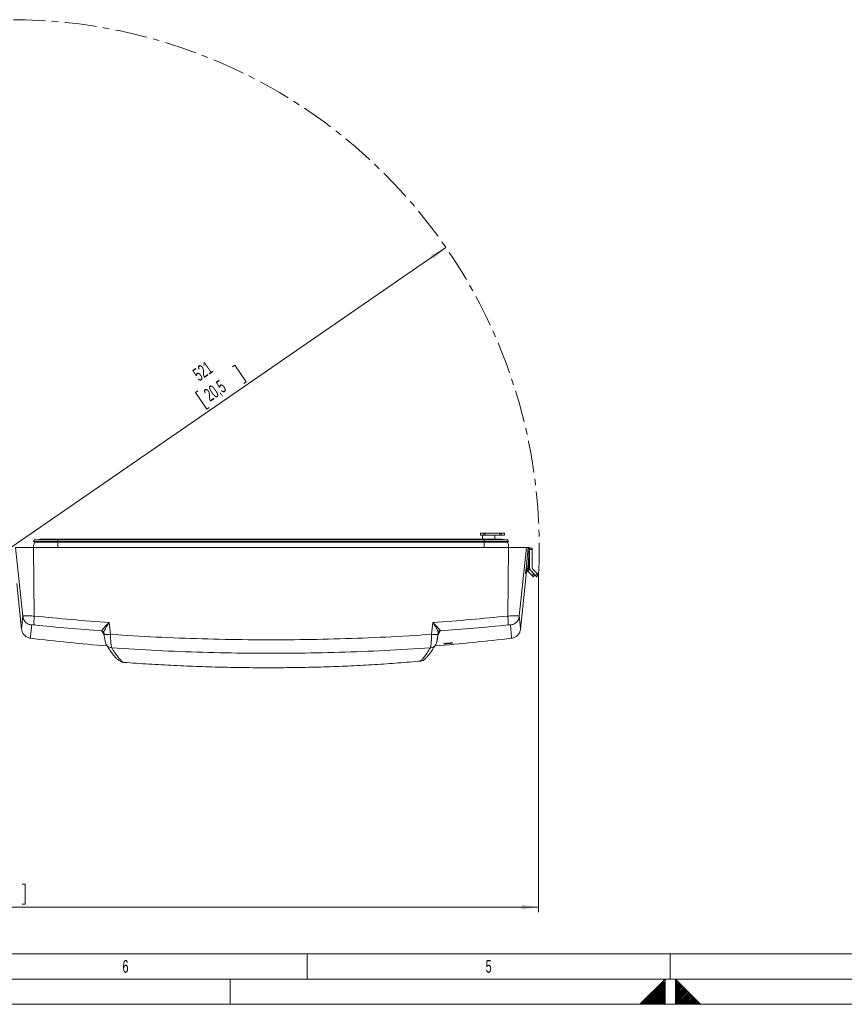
# Model space of a CAD drawing. Header units: millimetres. Extents: x 0 to 594, y 0 to 420.
# Tile 15 of 75: x 168 to 331, y 0 to 195. Entities that reach past the tile are written whole.
import ezdxf

# ---------------------------------------------------------------- set-up
doc = ezdxf.new("R2010")
doc.units = ezdxf.units.MM
doc.linetypes.add('CENTER', pattern=[10.16, 6.35, -1.27, 1.27, -1.27])
doc.styles.add('SLDTEXTSTYLE0', font='TXT', dxfattribs={"width": 0.638186})
doc.styles.add('SLDTEXTSTYLE1', font='TXT', dxfattribs={"width": 0.605})
doc.dimstyles.new('SLDDIMSTYLE1', dxfattribs={"dimtxt": 2.568319, "dimasz": 3.3, "dimexe": 0, "dimexo": 0.0625, "dimgap": 0.64208, "dimtad": 1, "dimdec": 0, "dimlfac": 5, "dimrnd": 1e-09, "dimzin": 12, "dimdsep": 46, "dimtxsty": 'SLDTEXTSTYLE1', "dimsah": 1, "dimcen": 0.09, "dimadec": 0, "dimazin": 3, "dimtfac": 1, "dimtdec": 1, "dimtofl": 0, "dimtmove": 0, "dimatfit": 3, "dimfxl": 0, "dimfrac": 2, "dimtolj": 1, "dimtzin": 12, "dimarcsym": 0})
doc.dimstyles.new('SLDDIMSTYLE6', dxfattribs={"dimtxt": 2.568319, "dimasz": 3.3, "dimexe": 0, "dimexo": 0.0625, "dimgap": 0.64208, "dimtad": 1, "dimdec": 1, "dimlfac": 5, "dimrnd": 1e-09, "dimzin": 12, "dimdsep": 46, "dimtxsty": 'SLDTEXTSTYLE1', "dimsah": 1, "dimcen": 0, "dimadec": 0, "dimazin": 3, "dimtfac": 1, "dimtdec": 1, "dimtofl": 0, "dimtmove": 0, "dimatfit": 3, "dimfxl": 0, "dimfrac": 2, "dimtolj": 1, "dimtzin": 12, "dimarcsym": 0})

# ---------------------------------------------------------------- blocks, each defined once
blk = doc.blocks.new('_D_16')
at = {"color": 7, "linetype": 'Continuous', "lineweight": 0}
for p, q in [((252.68, 149.56), (166.91, 90.41)), ((210.5, 125.96), (210.98, 126.29)), ((210.98, 126.29), (213.22, 123.04)), ((213.22, 123.04), (212.74, 122.71)), ((203.64, 121.23), (203.16, 120.89)), ((203.16, 120.89), (205.4, 117.65)), ((205.4, 117.65), (205.88, 117.98))]:
    blk.add_line(p, q, dxfattribs=at)
blk.add_solid([(252.68, 149.56), (249.68, 148.1), (250.25, 147.28)], dxfattribs=at)
at = {"color": 7, "linetype": 'Continuous', "lineweight": 0, "char_height": 2.646, "attachment_point": 1, "rotation": 34.5935, "style": 'SLDTEXTSTYLE1'}
for s, insert in [('521', (202.38, 125.22)), ('20,5', (204.55, 121.21))]:
    blk.add_mtext(s, dxfattribs=dict(at, insert=insert))
blk = doc.blocks.new('_D_18')
at = {"color": 7, "linetype": 'Continuous', "lineweight": 0}
for p, q in [((270.95, 84.86), (270.95, 18.21)), ((58.61, 81.96), (58.61, 18.21)), ((160.61, 23.74), (160.03, 23.74)), ((160.03, 23.74), (160.03, 19.8)), ((168.94, 23.74), (169.53, 23.74)), ((169.53, 23.74), (169.53, 19.8)), ((160.03, 19.8), (160.61, 19.8)), ((169.53, 19.8), (168.94, 19.8)), ((58.61, 19.21), (270.95, 19.21))]:
    blk.add_line(p, q, dxfattribs=at)
for points in [[(58.61, 19.21), (61.91, 18.71), (61.91, 19.71)], [(270.95, 19.21), (267.65, 19.71), (267.65, 18.71)]]:
    blk.add_solid(points, dxfattribs=at)
at = {"color": 7, "linetype": 'Continuous', "lineweight": 0, "char_height": 2.646, "attachment_point": 1, "style": 'SLDTEXTSTYLE1'}
for s, insert in [('1062', (160.86, 27.74)), ('41,8', (161.35, 23.21))]:
    blk.add_mtext(s, dxfattribs=dict(at, insert=insert))

msp = doc.modelspace()

# ---------------------------------------------------------------- linework, layer by layer
at = {"color": 7, "linetype": 'Continuous', "lineweight": 15}
for p, q in [((171.387, 91.79), (171.176, 91.45)), ((175.987, 91.79), (171.387, 91.79)), ((176.098, 91.923), (172.487, 91.923)), ((175.987, 91.79), (175.965, 91.45)), ((260.228, 91.79), (175.987, 91.79)), ((260.116, 91.923), (176.098, 91.923)), ((259.467, 93.15), (259.467, 92.749)), ((259.907, 92.75), (259.907, 91.923)), ((263.727, 91.923), (260.116, 91.923)), ((260.144, 93.15), (260.144, 92.75)), ((260.228, 91.79), (260.25, 91.45)), ((264.827, 91.79), (260.228, 91.79)), ((260.409, 92.75), (260.409, 93.15)), ((260.409, 93.15), (263.326, 93.15)), ((260.409, 92.75), (263.326, 92.75)), ((262.307, 91.923), (262.307, 92.75)), ((263.326, 92.75), (263.326, 93.15)), ((263.59, 92.75), (263.59, 93.15)), ((264.267, 92.749), (264.267, 93.15)), ((264.827, 91.79), (265.039, 91.45)), ((167.626, 90.31), (169.053, 76.726)), ((167.626, 90.31), (171.152, 90.31)), ((171.152, 90.31), (171.321, 76.741)), ((171.152, 90.31), (265.062, 90.31)), ((171.176, 91.45), (171.392, 91.315)), ((175.965, 91.45), (171.176, 91.45)), ((175.987, 91.315), (171.392, 91.315)), ((175.965, 91.45), (175.987, 91.315)), ((260.25, 91.45), (175.965, 91.45)), ((260.228, 91.315), (175.987, 91.315)), ((260.25, 91.45), (260.228, 91.315)), ((264.823, 91.315), (260.228, 91.315)), ((265.039, 91.45), (260.25, 91.45)), ((265.039, 91.45), (264.823, 91.315)), ((265.062, 90.31), (264.894, 76.741)), ((265.062, 90.31), (268.589, 90.31)), ((268.589, 90.31), (267.162, 76.726)), ((268.501, 86.086), (268.949, 90.31)), ((268.589, 90.31), (268.949, 90.31)), ((268.959, 87.548), (269.104, 90.31)), ((269.159, 87.541), (269.207, 90.31)), ((269.207, 90.16), (269.707, 90.16)), ((269.207, 89.86), (269.207, 90.16)), ((269.707, 89.86), (269.207, 89.86)), ((269.207, 86.36), (269.207, 89.86)), ((269.707, 90.16), (269.707, 89.86)), ((269.707, 89.86), (269.707, 86.533)), ((268.934, 85.756), (268.713, 85.628)), ((269.683, 84.729), (268.785, 85.669)), ((268.797, 86.023), (268.959, 87.548)), ((268.934, 86.102), (268.797, 86.023)), ((268.934, 86.102), (268.959, 87.548)), ((269.134, 86.095), (269.159, 87.541)), ((269.284, 85.87), (270.044, 85.074)), ((270.383, 84.729), (269.485, 85.669)), ((269.984, 85.87), (270.744, 85.074)), ((267.406, 74.122), (268.605, 85.534)), ((268.451, 85.192), (268.416, 85.172)), ((269.683, 84.729), (270.044, 85.074)), ((269.89, 84.512), (269.683, 84.729)), ((270.252, 84.858), (269.89, 84.512)), ((270.044, 85.074), (270.252, 84.858)), ((270.383, 84.729), (270.744, 85.074)), ((270.59, 84.512), (270.383, 84.729)), ((270.952, 84.858), (270.59, 84.512)), ((270.744, 85.074), (270.952, 84.858)), ((167.858, 83.165), (168.808, 74.129)), ((186.368, 73.13), (186.105, 75.455)), ((249.847, 73.13), (250.11, 75.455)), ((184.696, 73.792), (184.693, 73.797)), ((184.998, 73.615), (185.057, 73.583)), ((185.01, 73.595), (185.011, 73.593)), ((185.053, 73.551), (185.105, 73.09)), ((185.091, 73.13), (185.056, 73.445)), ((251.11, 73.09), (251.162, 73.551)), ((251.124, 73.13), (251.159, 73.445)), ((251.158, 73.583), (251.216, 73.615)), ((251.203, 73.593), (251.205, 73.595)), ((251.522, 73.797), (251.519, 73.792)), ((185.343, 71.7), (185.355, 71.606)), ((185.515, 71.152), (185.529, 71.128)), ((188.655, 67.671), (188.988, 67.588)), ((189.034, 67.571), (189.01, 67.573)), ((247.593, 67.836), (247.153, 67.795)), ((247.224, 67.822), (247.153, 67.795)), ((247.223, 67.808), (247.622, 67.847)), ((247.632, 67.839), (247.593, 67.836)), ((247.612, 67.836), (247.652, 67.84))]:
    msp.add_line(p, q, dxfattribs=at)
at = {"color": 8, "linetype": 'Continuous', "lineweight": 15}
for p, q in [((185.085, 73.181), (184.696, 73.792)), ((251.119, 73.164), (251.096, 73.128)), ((251.519, 73.792), (251.129, 73.181)), ((247.713, 67.872), (247.632, 67.839))]:
    msp.add_line(p, q, dxfattribs=at)
at = {"color": 133, "linetype": 'Continuous', "lineweight": 0}
for p, q in [((406.12, 10), (10, 10)), ((225.25, 10), (225.25, 5)), ((297, 10), (297, 5)), ((589, 5), (5, 5)), ((210, 5), (210, 0)), ((291, 0), (296, 5)), ((298, 5), (296, 5)), ((296, 5), (296, 0)), ((298, 5), (298, 0)), ((303, 0), (298, 5)), ((594, 0), (0, 0)), ((303, 0), (291, 0))]:
    msp.add_line(p, q, dxfattribs=at)
at = {"color": 133, "linetype": 'CENTER', "lineweight": 0}
for p, q in [((291.212, 0), (296, 4.788)), ((291.495, 0), (296, 4.505)), ((291.778, 0), (296, 4.223)), ((292.06, 0), (296, 3.94)), ((298, 4.808), (298.096, 4.904)), ((298, 4.525), (298.237, 4.763)), ((298, 4.243), (298.379, 4.621)), ((298, 3.96), (298.52, 4.48)), ((298, 3.677), (298.662, 4.338)), ((298, 3.394), (298.803, 4.197)), ((298, 3.111), (298.944, 4.056)), ((298, 2.828), (299.086, 3.914)), ((292.343, 0), (296, 3.657)), ((292.626, 0), (296, 3.374)), ((292.909, 0), (296, 3.091)), ((293.192, 0), (296, 2.808)), ((293.475, 0), (296, 2.525)), ((293.757, 0), (296, 2.243)), ((294.04, 0), (296, 1.96)), ((298, 2.546), (299.227, 3.773)), ((298, 2.263), (299.369, 3.631)), ((298, 1.98), (299.51, 3.49)), ((298, 1.697), (299.652, 3.349)), ((298, 1.414), (299.793, 3.207)), ((298, 1.131), (299.934, 3.066)), ((298, 0.849), (300.076, 2.924)), ((298, 0.566), (300.217, 2.783)), ((298, 0.283), (300.359, 2.641)), ((298.009, 0.009), (300.5, 2.5)), ((298.283, 0), (300.641, 2.359)), ((298.566, 0), (300.783, 2.217)), ((298.849, 0), (300.924, 2.076)), ((294.323, 0), (296, 1.677)), ((294.606, 0), (296, 1.394)), ((294.889, 0), (296, 1.111)), ((295.172, 0), (296, 0.828)), ((295.454, 0), (296, 0.546)), ((295.737, 0), (296, 0.263)), ((299.131, 0), (301.066, 1.934)), ((299.414, 0), (301.207, 1.793)), ((299.697, 0), (301.349, 1.651)), ((299.98, 0), (301.49, 1.51)), ((300.263, 0), (301.631, 1.369)), ((300.546, 0), (301.773, 1.227)), ((300.828, 0), (301.914, 1.086)), ((301.111, 0), (302.056, 0.944)), ((301.394, 0), (302.197, 0.803)), ((301.677, 0), (302.339, 0.662)), ((301.96, 0), (302.48, 0.52)), ((302.243, 0), (302.621, 0.379)), ((302.526, 0), (302.763, 0.237)), ((302.808, 0), (302.904, 0.096))]:
    msp.add_line(p, q, dxfattribs=at)
at = {"color": 7, "linetype": 'Continuous', "lineweight": 15, "flags": 128}
msp.add_lwpolyline([(268.934, 85.756), (268.957, 85.775), (268.973, 85.803), (268.983, 85.84), (268.987, 85.883), (268.983, 85.933), (268.973, 85.986), (268.957, 86.044), (268.934, 86.102)], dxfattribs=at)
at = {"color": 7, "linetype": 'CENTER', "lineweight": 0}
msp.add_arc((166.907, 90.41), 104.192, 356.94548, 90, dxfattribs=at)
at = {"color": 7, "linetype": 'Continuous', "lineweight": 15}
for centre, radius, start, end in [((172.487, 90.631), 1.292, 90, 116.27642), ((263.727, 90.631), 1.292, 63.72358, 90), ((172.487, 90.631), 1.292, 148.02176, 194.41842), ((263.727, 90.631), 1.292, 345.58158, 31.97824), ((268.858, 87.042), 1.02, 249.51474, 266.61), ((269.048, 85.129), 0.6, 120.00023, 149.75525), ((269.013, 85.109), 0.6, 120.00005, 136.28526), ((268.903, 82.353), 3.75, 86.47161, 89.529), ((268.734, 86.102), 0.4, 300, 359), ((268.928, 83.795), 3.753, 86.47413, 89.5285), ((270.007, 86.561), 1, 209.06626, 223.71387), ((270.207, 86.36), 1, 180, 223.71387), ((270.707, 86.561), 1, 181.5973, 223.71387), ((218.107, 468.51), 399, 263.15577, 265.34026), ((184.668, 73.409), 0.389, 5.39625, 86.35708), ((218.107, 468.51), 399, 274.65936, 276.84428), ((251.547, 73.409), 0.389, 93.64298, 174.60369)]:
    msp.add_arc(centre, radius, start, end, dxfattribs=at)
at = {"color": 8, "linetype": 'Continuous', "lineweight": 15}
for centre, radius, start, end in [((176.235, 91.784), 0.194, 134.46042, 178.44804), ((259.98, 91.784), 0.194, 1.55196, 45.53958), ((187.646, 90.629), 11.679, 176.63174, 181.56827), ((248.569, 90.629), 11.679, 358.43173, 3.36826), ((269.013, 85.109), 0.6, 136.28598, 174.00868), ((269.048, 85.129), 0.6, 149.75531, 174.00637), ((186.708, 71.834), 1.374, 210.92408, 266.39975), ((249.507, 71.834), 1.374, 273.60032, 329.04462)]:
    msp.add_arc(centre, radius, start, end, dxfattribs=at)
at = {"color": 7, "linetype": 'Continuous', "lineweight": 15}
for points, knots in [([(259.467, 93.15), (259.476, 93.15), (259.493, 93.15), (259.633, 93.15), (259.843, 93.15), (260.044, 93.15), (260.144, 93.15)], [0, 0, 0, 0, 0.2499907, 0.4999938, 0.7499969, 1, 1, 1, 1]), ([(259.467, 92.75), (259.476, 92.75), (259.493, 92.75), (259.633, 92.75), (259.843, 92.75), (260.044, 92.75), (260.144, 92.75)], [0, 0, 0, 0, 0.2499907, 0.4999938, 0.7499969, 1, 1, 1, 1]), ([(263.59, 93.15), (263.69, 93.15), (263.891, 93.15), (264.105, 93.15), (264.231, 93.15), (264.282, 93.15), (264.267, 93.15), (264.267, 93.15)], [0, 0, 0, 0, 0.2499969, 0.4999938, 0.7499907, 0.9999876, 1, 1, 1, 1]), ([(263.59, 92.75), (263.69, 92.75), (263.891, 92.75), (264.105, 92.75), (264.231, 92.75), (264.282, 92.75), (264.267, 92.75), (264.267, 92.75)], [0, 0, 0, 0, 0.2499969, 0.4999938, 0.7499907, 0.9999876, 1, 1, 1, 1]), ([(268.949, 90.31), (268.956, 90.31), (268.971, 90.31), (269.048, 90.31), (269.098, 90.31), (269.104, 90.31)], [0, 0, 0, 0, 0.4677053, 0.9353092, 1, 1, 1, 1]), ([(269.104, 90.31), (269.131, 90.31), (269.185, 90.31), (269.206, 90.31), (269.207, 90.31), (269.207, 90.31)], [0, 0, 0, 0, 0.460183, 0.9203549, 1, 1, 1, 1]), ([(268.461, 85.702), (268.462, 85.713), (268.474, 85.832), (268.488, 85.965), (268.501, 86.086)], [0, 0, 0, 0, 0.0908465, 1, 1, 1, 1]), ([(268.713, 85.628), (268.694, 85.62), (268.666, 85.606), (268.648, 85.627), (268.646, 85.653), (268.649, 85.678), (268.656, 85.71), (268.673, 85.764), (268.718, 85.873), (268.765, 85.963), (268.797, 86.023)], [0, 0, 0, 0, 0.2192183, 0.3340728, 0.3858865, 0.4365632, 0.4940097, 0.5564607, 0.6965263, 1, 1, 1, 1]), ([(268.474, 85.303), (268.475, 85.305), (268.477, 85.312), (268.484, 85.333), (268.495, 85.363), (268.51, 85.396), (268.524, 85.419), (268.531, 85.43)], [0, 0, 0, 0, 0.06896068, 0.3141273, 0.54600673, 0.7737579, 1, 1, 1, 1]), ([(169.053, 76.726), (169.065, 76.73), (169.09, 76.739), (169.233, 76.749), (169.441, 76.756), (169.715, 76.76), (170.045, 76.76), (170.432, 76.757), (170.861, 76.751), (171.167, 76.744), (171.321, 76.741)], [0, 0, 0, 0, 0.1304848, 0.2573325, 0.380528, 0.5000575, 0.622525, 0.7466787, 0.8725076, 1, 1, 1, 1]), ([(169.053, 76.726), (169.097, 76.513), (169.187, 76.076), (169.594, 75.518), (170.151, 75.108), (170.591, 75.013), (170.805, 74.967)], [0, 0, 0, 0, 0.24280051, 0.50000232, 0.75720273, 1, 1, 1, 1]), ([(171.321, 76.741), (171.304, 76.531), (171.269, 76.1), (171.254, 75.549), (171.269, 75.137), (171.304, 75.032), (171.321, 74.982)], [0, 0, 0, 0, 0.2431451, 0.5000925, 0.7569898, 1, 1, 1, 1]), ([(171.321, 76.741), (173.779, 76.496), (178.696, 76.007), (183.635, 75.639), (186.105, 75.455)], [0, 0, 0, 0, 0.499889, 1, 1, 1, 1]), ([(250.11, 75.455), (252.58, 75.639), (257.519, 76.007), (262.436, 76.496), (264.894, 76.741)], [0, 0, 0, 0, 0.5001124, 1, 1, 1, 1]), ([(264.894, 76.741), (264.911, 76.531), (264.946, 76.099), (264.961, 75.547), (264.946, 75.136), (264.91, 75.032), (264.893, 74.982)], [0, 0, 0, 0, 0.2439092, 0.5011393, 0.7577516, 1, 1, 1, 1]), ([(264.894, 76.741), (265.048, 76.744), (265.355, 76.751), (265.784, 76.757), (266.17, 76.76), (266.501, 76.76), (266.774, 76.756), (266.982, 76.749), (267.125, 76.739), (267.149, 76.73), (267.162, 76.726)], [0, 0, 0, 0, 0.1276762, 0.2535663, 0.3776582, 0.4999411, 0.6197125, 0.7429886, 0.8697561, 1, 1, 1, 1]), ([(267.162, 76.726), (267.118, 76.513), (267.027, 76.076), (266.621, 75.518), (266.064, 75.108), (265.624, 75.013), (265.41, 74.967)], [0, 0, 0, 0, 0.2427434, 0.4999239, 0.7571458, 1, 1, 1, 1]), ([(168.806, 74.145), (168.849, 73.927), (168.937, 73.48), (169.346, 72.909), (169.911, 72.491), (170.357, 72.397), (170.574, 72.351)], [0, 0, 0, 0, 0.2426185, 0.5000063, 0.7573907, 1, 1, 1, 1]), ([(170.805, 74.967), (170.813, 74.975), (170.829, 74.992), (170.946, 75.002), (171.115, 75), (171.253, 74.988), (171.321, 74.982)], [0, 0, 0, 0, 0.2505688, 0.5004773, 0.750097, 1, 1, 1, 1]), ([(171.321, 74.982), (173.548, 74.758), (177.997, 74.312), (182.465, 73.965), (184.696, 73.792)], [0, 0, 0, 0, 0.5005133, 1, 1, 1, 1]), ([(184.693, 73.797), (184.689, 73.813), (184.681, 73.847), (184.724, 73.938), (184.814, 74.068), (184.959, 74.244), (185.16, 74.469), (185.384, 74.708), (185.619, 74.952), (185.85, 75.192), (186.019, 75.366), (186.105, 75.455)], [0, 0, 0, 0, 0.0801418, 0.1702172, 0.2712534, 0.3846287, 0.512045, 0.6552789, 0.7576563, 0.8755277, 1, 1, 1, 1]), ([(185.056, 73.445), (185.051, 73.481), (185.043, 73.552), (185.113, 73.741), (185.223, 73.969), (185.415, 74.321), (185.709, 74.815), (185.973, 75.241), (186.105, 75.455)], [0, 0, 0, 0, 0.1204103, 0.2429907, 0.3672896, 0.492825, 0.7456621, 1, 1, 1, 1]), ([(250.11, 75.455), (250.195, 75.367), (250.363, 75.193), (250.596, 74.952), (250.832, 74.705), (251.057, 74.466), (251.258, 74.242), (251.402, 74.066), (251.491, 73.937), (251.534, 73.846), (251.526, 73.813), (251.522, 73.797)], [0, 0, 0, 0, 0.12316745, 0.24246325, 0.34628389, 0.48967697, 0.61701766, 0.73007482, 0.83077352, 0.9204072, 1, 1, 1, 1]), ([(250.11, 75.455), (250.242, 75.241), (250.506, 74.815), (250.8, 74.321), (250.992, 73.969), (251.101, 73.741), (251.172, 73.552), (251.163, 73.481), (251.159, 73.445)], [0, 0, 0, 0, 0.254341, 0.5071791, 0.6327143, 0.757013, 0.8795923, 1, 1, 1, 1]), ([(251.519, 73.792), (253.75, 73.965), (258.217, 74.312), (262.666, 74.758), (264.893, 74.982)], [0, 0, 0, 0, 0.49948722, 1, 1, 1, 1]), ([(264.893, 74.982), (264.962, 74.988), (265.1, 75), (265.268, 75.002), (265.385, 74.992), (265.402, 74.975), (265.41, 74.967)], [0, 0, 0, 0, 0.2499034, 0.4995219, 0.7494316, 1, 1, 1, 1]), ([(265.641, 72.351), (265.857, 72.397), (266.304, 72.491), (266.869, 72.909), (267.278, 73.48), (267.366, 73.927), (267.408, 74.145)], [0, 0, 0, 0, 0.2426093, 0.4999938, 0.7573816, 1, 1, 1, 1]), ([(185.101, 73.119), (185.131, 72.902), (185.192, 72.462), (185.303, 71.86), (185.421, 71.364), (185.493, 71.207), (185.53, 71.127)], [0, 0, 0, 0, 0.2361277, 0.4814379, 0.7360564, 1, 1, 1, 1]), ([(186.368, 73.13), (189.383, 72.939), (195.413, 72.555), (204.485, 72.207), (213.565, 72.026), (222.649, 72.026), (231.73, 72.207), (240.801, 72.555), (246.832, 72.939), (249.847, 73.13)], [0, 0, 0, 0, 0.1428512, 0.2857231, 0.4285692, 0.571428, 0.714275, 0.8571471, 1, 1, 1, 1]), ([(186.622, 70.463), (186.611, 70.49), (186.588, 70.544), (186.551, 70.715), (186.513, 70.966), (186.481, 71.251), (186.458, 71.513), (186.441, 71.724), (186.424, 71.958), (186.406, 72.257), (186.385, 72.647), (186.374, 72.961), (186.368, 73.13)], [0, 0, 0, 0, 0.110735, 0.2232463, 0.3535466, 0.4892383, 0.5531325, 0.6196931, 0.6889154, 0.7607986, 0.8713737, 1, 1, 1, 1]), ([(249.593, 70.463), (249.604, 70.488), (249.626, 70.54), (249.661, 70.703), (249.699, 70.946), (249.731, 71.227), (249.756, 71.494), (249.773, 71.707), (249.79, 71.939), (249.805, 72.19), (249.822, 72.498), (249.836, 72.815), (249.844, 73.039), (249.847, 73.13)], [0, 0, 0, 0, 0.10682992, 0.21605921, 0.34386474, 0.47943478, 0.54644964, 0.61750734, 0.68187529, 0.75334185, 0.82999197, 0.93086511, 1, 1, 1, 1]), ([(250.685, 71.127), (250.722, 71.207), (250.793, 71.364), (250.911, 71.86), (251.023, 72.462), (251.084, 72.902), (251.113, 73.119)], [0, 0, 0, 0, 0.2639285, 0.5185465, 0.7638638, 1, 1, 1, 1]), ([(250.872, 71.7), (250.887, 71.734), (250.919, 71.811), (250.986, 72.131), (251.059, 72.593), (251.103, 72.957), (251.124, 73.13)], [0, 0, 0, 0, 0.2152708, 0.4780447, 0.752078, 1, 1, 1, 1]), ([(251.155, 73.439), (251.164, 73.483), (251.182, 73.573), (251.266, 73.687), (251.383, 73.769), (251.474, 73.784), (251.519, 73.792)], [0, 0, 0, 0, 0.2422653, 0.5000203, 0.7577641, 1, 1, 1, 1]), ([(185.53, 71.127), (185.604, 71.008), (185.747, 70.781), (185.942, 70.479), (186.114, 70.219), (186.263, 69.999), (186.391, 69.815), (186.498, 69.663), (186.587, 69.54), (186.662, 69.437), (186.731, 69.346), (186.799, 69.255), (186.871, 69.162), (186.946, 69.066), (187.033, 68.958), (187.132, 68.838), (187.245, 68.706), (187.376, 68.56), (187.534, 68.395), (187.717, 68.22), (187.926, 68.044), (188.159, 67.878), (188.41, 67.734), (188.579, 67.674), (188.664, 67.644)], [0, 0, 0, 0, 0.0638913, 0.1220908, 0.1745963, 0.2214059, 0.2625183, 0.2979322, 0.3276468, 0.3516615, 0.3748319, 0.3978925, 0.4224184, 0.4484102, 0.4758682, 0.5129361, 0.5523903, 0.5968681, 0.6484395, 0.7071137, 0.7716624, 0.8430784, 0.9213672, 1, 1, 1, 1]), ([(186.622, 70.463), (189.618, 70.273), (195.605, 69.892), (204.606, 69.548), (213.606, 69.368), (222.608, 69.368), (231.609, 69.548), (240.61, 69.892), (246.597, 70.273), (249.593, 70.463)], [0, 0, 0, 0, 0.1430882, 0.2859561, 0.4286745, 0.571326, 0.714045, 0.8569127, 1, 1, 1, 1]), ([(189.01, 67.573), (188.908, 67.619), (188.705, 67.71), (188.301, 68.099), (187.823, 68.677), (187.271, 69.444), (186.838, 70.124), (186.622, 70.463)], [0, 0, 0, 0, 0.1997167, 0.3991898, 0.5992633, 0.7998127, 1, 1, 1, 1]), ([(247.632, 67.839), (247.757, 67.96), (248.008, 68.201), (248.471, 68.785), (248.99, 69.515), (249.392, 70.147), (249.593, 70.463)], [0, 0, 0, 0, 0.250594, 0.5007714, 0.7505632, 1, 1, 1, 1]), ([(248.457, 68.187), (248.511, 68.236), (248.621, 68.334), (248.787, 68.504), (248.947, 68.68), (249.095, 68.852), (249.227, 69.013), (249.344, 69.162), (249.446, 69.295), (249.526, 69.402), (249.588, 69.486), (249.634, 69.549), (249.677, 69.608), (249.716, 69.663), (249.755, 69.718), (249.799, 69.781), (249.858, 69.865), (249.938, 69.98), (250.042, 70.132), (250.167, 70.32), (250.316, 70.547), (250.49, 70.816), (250.617, 71.02), (250.685, 71.127)], [0, 0, 0, 0, 0.0823198, 0.1674578, 0.2448793, 0.3145893, 0.3765922, 0.4308921, 0.4778356, 0.5198262, 0.5418051, 0.5623183, 0.5813657, 0.5989475, 0.6150638, 0.6329042, 0.6569544, 0.6929004, 0.7373398, 0.7902713, 0.8516933, 0.9216038, 1, 1, 1, 1]), ([(253.142, 71.307), (253.032, 71.298), (252.824, 71.28), (252.549, 71.263), (252.349, 71.256), (252.264, 71.26), (252.259, 71.27), (252.29, 71.28), (252.357, 71.294), (252.461, 71.31), (252.596, 71.327), (252.757, 71.346), (252.938, 71.365), (253.073, 71.377), (253.142, 71.383)], [0, 0, 0, 0, 0.1200111, 0.2266817, 0.342711, 0.458123, 0.5221526, 0.5869921, 0.650214, 0.7182343, 0.7911645, 0.8524096, 0.9235524, 1, 1, 1, 1]), ([(252.772, 71.278), (252.808, 71.28), (252.929, 71.288), (253.063, 71.302), (253.157, 71.311)], [0, 0, 0, 0, 0.2928723, 1, 1, 1, 1]), ([(253.787, 71.378), (253.778, 71.377), (253.714, 71.366), (253.539, 71.346), (253.324, 71.323), (253.204, 71.312), (253.142, 71.307)], [0, 0, 0, 0, 0.0694674, 0.5210904, 0.7547558, 1, 1, 1, 1]), ([(248.447, 68.202), (248.348, 68.117), (248.113, 67.917), (247.808, 67.868), (247.632, 67.839)], [0, 0, 0, 0, 0.4226233, 1, 1, 1, 1]), ([(247.678, 67.853), (247.819, 67.88), (248.106, 67.937), (248.399, 68.093), (248.499, 68.229), (248.505, 68.238)], [0, 0, 0, 0, 0.4750489, 0.9685551, 1, 1, 1, 1]), ([(189.01, 67.573), (188.911, 67.582), (188.792, 67.593), (188.683, 67.639), (188.666, 67.647)], [0, 0, 0, 0, 0.8347115, 1, 1, 1, 1]), ([(247.153, 67.795), (245.659, 67.664), (242.672, 67.404), (238.056, 67.097), (233.357, 66.851), (228.576, 66.673), (223.729, 66.56), (218.828, 66.512), (213.886, 66.528), (208.917, 66.608), (203.933, 66.752), (198.948, 66.96), (193.974, 67.226), (190.681, 67.456), (189.034, 67.571)], [0, 0, 0, 0, 0.0833609, 0.1667038, 0.2500165, 0.3333666, 0.4167031, 0.5000128, 0.5833365, 0.6666711, 0.7500025, 0.8333254, 0.9166617, 1, 1, 1, 1])]:
    msp.add_open_spline(points, degree=3, knots=knots, dxfattribs=at)
for points in [[(260.144, 93.15), (260.184, 93.15), (260.263, 93.15), (260.36, 93.15), (260.409, 93.15)], [(260.144, 92.75), (260.184, 92.75), (260.263, 92.75), (260.36, 92.75), (260.409, 92.75)], [(263.326, 93.15), (263.374, 93.15), (263.472, 93.15), (263.551, 93.15), (263.59, 93.15)], [(263.326, 92.75), (263.374, 92.75), (263.472, 92.75), (263.551, 92.75), (263.59, 92.75)]]:
    msp.add_open_spline(points, degree=3, dxfattribs=at)
at = {"color": 8, "linetype": 'Continuous', "lineweight": 15}
for points, knots in [([(268.416, 85.172), (268.416, 85.178), (268.415, 85.189), (268.421, 85.279), (268.431, 85.392), (268.445, 85.538), (268.456, 85.651), (268.461, 85.702)], [0, 0, 0, 0, 0.2864999, 0.4571339, 0.642335, 0.8378309, 1, 1, 1, 1]), ([(268.465, 85.279), (268.463, 85.263), (268.456, 85.206), (268.453, 85.198), (268.451, 85.192)], [0, 0, 0, 0, 0.2745491, 1, 1, 1, 1]), ([(168.81, 74.149), (168.81, 74.155), (168.812, 74.168), (168.839, 74.457), (168.888, 74.974), (168.958, 75.708), (169.021, 76.386), (169.053, 76.726)], [0, 0, 0, 0, 0.1642292, 0.3731662, 0.5821675, 0.7910649, 1, 1, 1, 1]), ([(267.162, 76.726), (267.194, 76.386), (267.257, 75.708), (267.327, 74.974), (267.376, 74.457), (267.403, 74.168), (267.404, 74.155), (267.405, 74.149)], [0, 0, 0, 0, 0.2089426, 0.4178566, 0.6268134, 0.8357506, 1, 1, 1, 1]), ([(170.561, 72.375), (170.56, 72.37), (170.558, 72.35), (170.574, 72.513), (170.607, 72.858), (170.657, 73.392), (170.722, 74.076), (170.777, 74.671), (170.805, 74.967)], [0, 0, 0, 0, 0.0744739, 0.2663361, 0.4542809, 0.6392065, 0.8211128, 1, 1, 1, 1]), ([(265.41, 74.967), (265.434, 74.714), (265.481, 74.206), (265.539, 73.593), (265.586, 73.089), (265.622, 72.707), (265.645, 72.465), (265.657, 72.347), (265.655, 72.367), (265.654, 72.373)], [0, 0, 0, 0, 0.15158933, 0.30535205, 0.46128821, 0.61939785, 0.77968102, 0.93904894, 1, 1, 1, 1]), ([(185.003, 73.597), (184.985, 73.627), (184.942, 73.697), (184.831, 73.768), (184.74, 73.784), (184.696, 73.792)], [0, 0, 0, 0, 0.2754724, 0.6489651, 1, 1, 1, 1]), ([(185.127, 73.106), (185.131, 73.1), (185.142, 73.085), (185.26, 73.075), (185.419, 73.07), (185.627, 73.074), (185.933, 73.09), (186.197, 73.114), (186.368, 73.13)], [0, 0, 0, 0, 0.1211587, 0.2700649, 0.4220609, 0.5740569, 0.7229631, 1, 1, 1, 1]), ([(249.847, 73.13), (250.018, 73.114), (250.282, 73.09), (250.588, 73.074), (250.796, 73.07), (250.954, 73.075), (251.072, 73.085), (251.083, 73.1), (251.088, 73.106)], [0, 0, 0, 0, 0.2770369, 0.4259431, 0.5779391, 0.7299351, 0.8788413, 1, 1, 1, 1]), ([(253.142, 71.307), (253.141, 71.311), (253.138, 71.32), (253.133, 71.363), (253.131, 71.382)], [0, 0, 0, 0, 0.5440989, 1, 1, 1, 1]), ([(253.142, 71.383), (253.251, 71.392), (253.462, 71.409), (253.731, 71.425), (253.921, 71.43), (254.002, 71.422), (253.963, 71.404), (253.842, 71.386), (253.787, 71.378)], [0, 0, 0, 0, 0.1715352, 0.3328348, 0.4981854, 0.6710382, 0.8498427, 1, 1, 1, 1])]:
    msp.add_open_spline(points, degree=3, knots=knots, dxfattribs=at)

# ---------------------------------------------------------------- texts
at = {"color": 254, "linetype": 'Continuous', "lineweight": 0, "char_height": 2.5, "attachment_point": 2, "style": 'SLDTEXTSTYLE0'}
for s, insert in [('6', (189.357, 8.735)), ('5', (261.107, 8.735))]:
    msp.add_mtext(s, dxfattribs=dict(at, insert=insert))

# ---------------------------------------------------------------- dimensions: what is measured, and where the dimension line sits
at = {"color": 7, "linetype": 'Continuous', "lineweight": 0}
dim = msp.add_radius_dim(center=(166.907, 90.41), mpoint=(252.679, 149.565), dimstyle='SLDDIMSTYLE6', override={"dimpost": '<>'}, dxfattribs=at)
dim.commit()
dim.dimension.update_dxf_attribs({"geometry": '_D_16', "text_midpoint": (209.793, 119.987), "dimtype": 164})
dim = msp.add_linear_dim(base=(270.952, 19.21), p1=(58.606, 81.955), p2=(270.952, 84.858), angle=0, dimstyle='SLDDIMSTYLE1', dxfattribs=at)
dim.commit()
dim.dimension.update_dxf_attribs({"geometry": '_D_18', "text_midpoint": (164.779, 19.21), "dimtype": 160})

doc.saveas('drawing.dxf')
